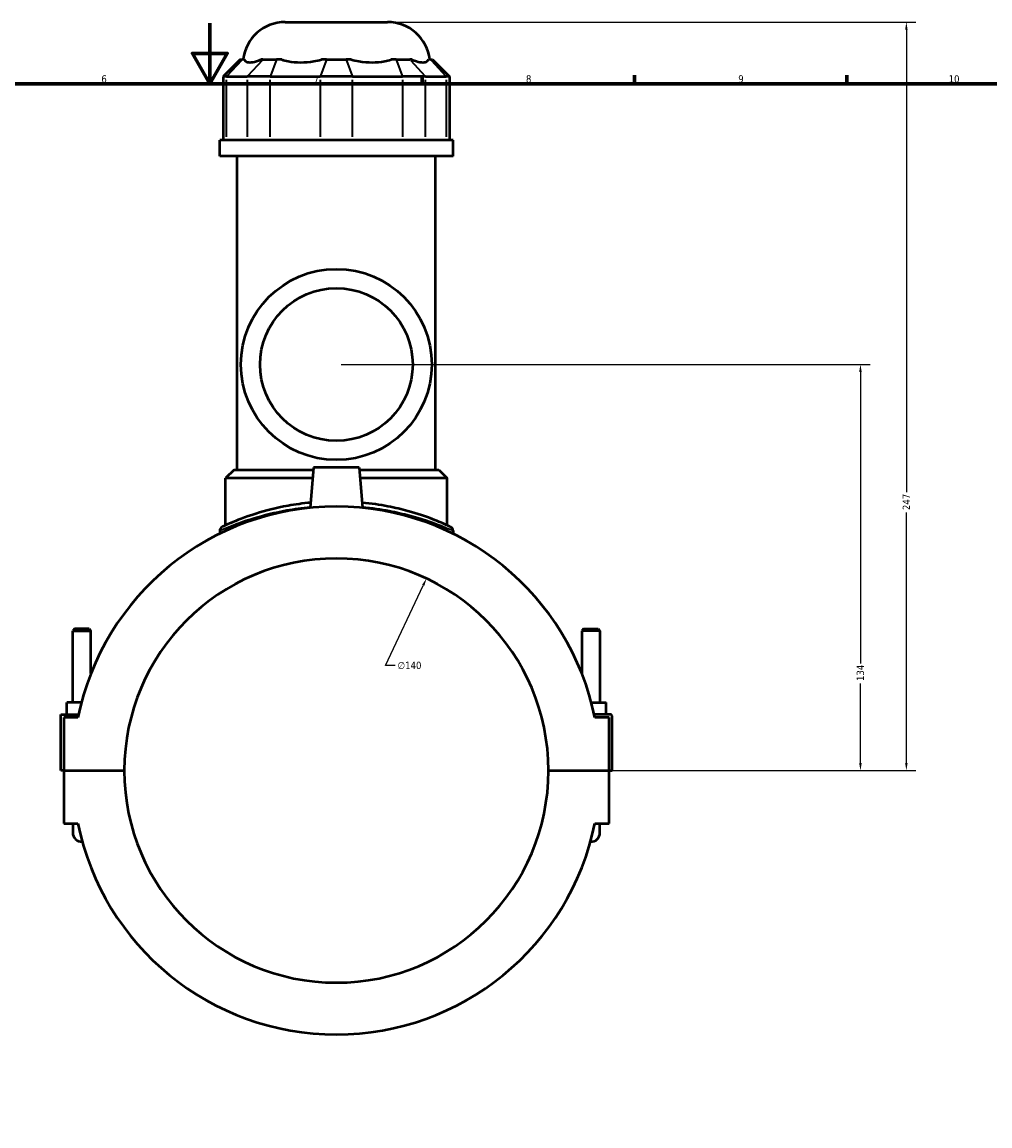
# Model space of a CAD drawing. Header units: millimetres. Extents: x -277 to 997, y -139 to 1176.
# Tile 5 of 7: x 359 to 678, y 230 to 594. Entities that reach past the tile are written whole.
import ezdxf

# ---------------------------------------------------------------- set-up
doc = ezdxf.new("R2010")
doc.units = ezdxf.units.MM
for name, color, linetype, lineweight in [('Border (ANSI)', 7, 'Continuous', 70), ('Dimension (ANSI)', 7, 'Continuous', 25), ('Visible (ANSI)', 7, 'Continuous', 50), ('Visible Narrow (ANSI)', 7, 'Continuous', 35)]:
    doc.layers.add(name, color=color, linetype=linetype, lineweight=lineweight)
doc.styles.add('Note Text (ANSI)', font='tahoma.ttf')
doc.dimstyles.new('Default - mm (ANSI)', dxfattribs={"dimtxt": 2.4, "dimasz": 2.5, "dimexe": 3.175, "dimexo": 1.6002, "dimgap": 0.8, "dimtad": 0, "dimtoh": 1, "dimdec": 0, "dimrnd": 1e-08, "dimzin": 4, "dimdsep": 46, "dimtxsty": 'Note Text (ANSI)', "dimcen": 0.09, "dimdle": 10, "dimclrd": 256, "dimclre": 256, "dimclrt": 5, "dimadec": 1, "dimazin": 1, "dimtfac": 1.27, "dimtofl": 0, "dimtmove": 0, "dimatfit": 3, "dimfxl": 1, "dimtolj": 1, "dimtzin": 4, "dimlwd": -1, "dimlwe": -1, "dimarcsym": 0})

# ---------------------------------------------------------------- blocks, each defined once
blk = doc.blocks.new('Borders Default Border')
at = {"layer": 'Border (ANSI)'}
for p, q in [((490.58, 574), (490.58, 576.8)), ((560.67, 574), (560.67, 576.8)), ((630.75, 574), (630.75, 576.8))]:
    blk.add_line(p, q, dxfattribs=at)
at = {"layer": 'Border (ANSI)', "flags": 128}
for points in [[(420.5, 594), (420.5, 574), (414.73, 584), (426.27, 584), (420.5, 574)], [(20, 20), (20, 574), (821, 574), (821, 20), (20, 20)]]:
    blk.add_lwpolyline(points, dxfattribs=at)
at = {"layer": 'Border (ANSI)', "color": 5, "true_color": 0x0000ff, "char_height": 2.4, "attachment_point": 7, "style": 'Note Text (ANSI)'}
for s, insert in [('6', (384.69, 574.35)), ('7', (454.8, 574.4)), ('8', (524.84, 574.35)), ('9', (594.92, 574.35)), ('10', (664.35, 574.35))]:
    blk.add_mtext(s, dxfattribs=dict(at, insert=insert))
blk = doc.blocks.new('*D6')
at = {"layer": 'Defpoints', "color": 0, "transparency": 16777216}
for p in [(492, 410.73), (432.54, 283.98)]:
    blk.add_point(p, dxfattribs=at)
at = {"layer": 'Dimension (ANSI)', "transparency": 16777216}
for p, q in [((478.52, 381.98), (490.94, 408.47)), ((481.69, 381.98), (478.52, 381.98))]:
    blk.add_line(p, q, dxfattribs=at)
blk.add_solid([(490.56, 408.64), (491.32, 408.29), (492, 410.73)], dxfattribs=at)
at = {"layer": 'Dimension (ANSI)', "color": 5, "transparency": 16777216, "insert": (482.49, 383.27), "char_height": 2.4, "attachment_point": 1, "style": 'Note Text (ANSI)'}
blk.add_mtext('\\A1;∅140', dxfattribs=at)
blk = doc.blocks.new('*D10')
at = {"layer": 'Defpoints', "color": 0, "transparency": 16777216}
for p in [(462.27, 481.36), (635.25, 481.36), (532.27, 347.36)]:
    blk.add_point(p, dxfattribs=at)
at = {"layer": 'Dimension (ANSI)', "transparency": 16777216}
for p, q in [((463.87, 481.36), (638.43, 481.36)), ((635.25, 478.86), (635.25, 382.64)), ((635.25, 349.86), (635.25, 376.08)), ((533.87, 347.36), (638.43, 347.36))]:
    blk.add_line(p, q, dxfattribs=at)
for points in [[(634.83, 478.86), (635.67, 478.86), (635.25, 481.36)], [(634.83, 349.86), (635.67, 349.86), (635.25, 347.36)]]:
    blk.add_solid(points, dxfattribs=at)
at = {"layer": 'Dimension (ANSI)', "color": 5, "transparency": 16777216, "insert": (634, 376.88), "char_height": 2.4, "attachment_point": 1, "rotation": 90, "style": 'Note Text (ANSI)'}
blk.add_mtext('\\A1;134', dxfattribs=at)
blk = doc.blocks.new('*D11')
at = {"layer": 'Defpoints', "color": 0, "transparency": 16777216}
for p in [(479.17, 594.36), (650.4, 594.36), (532.27, 347.36)]:
    blk.add_point(p, dxfattribs=at)
at = {"layer": 'Dimension (ANSI)', "transparency": 16777216}
for p, q in [((480.77, 594.36), (653.58, 594.36)), ((650.4, 591.86), (650.4, 439.21)), ((650.4, 349.86), (650.4, 432.5)), ((533.87, 347.36), (653.58, 347.36))]:
    blk.add_line(p, q, dxfattribs=at)
for points in [[(649.99, 591.86), (650.82, 591.86), (650.4, 594.36)], [(649.99, 349.86), (650.82, 349.86), (650.4, 347.36)]]:
    blk.add_solid(points, dxfattribs=at)
at = {"layer": 'Dimension (ANSI)', "color": 5, "transparency": 16777216, "insert": (649.18, 433.3), "char_height": 2.4, "attachment_point": 1, "rotation": 90, "style": 'Note Text (ANSI)'}
blk.add_mtext('\\A1;247', dxfattribs=at)

msp = doc.modelspace()

# ---------------------------------------------------------------- linework, layer by layer
at = {"layer": 'Visible (ANSI)'}
for p, q in [((445.38, 594.36), (479.17, 594.36)), ((430.53, 581.97), (424.93, 576.37)), ((430.53, 581.97), (431.17, 581.97)), ((431.87, 581.97), (431.17, 581.97)), ((438, 581.97), (437.3, 581.97)), ((438, 581.97), (442.55, 581.97)), ((444.24, 581.97), (442.55, 581.97)), ((459.06, 581.97), (457.37, 581.97)), ((459.06, 581.97), (465.49, 581.97)), ((467.18, 581.97), (465.49, 581.97)), ((482, 581.97), (480.31, 581.97)), ((482, 581.97), (486.54, 581.97)), ((487.24, 581.97), (486.54, 581.97)), ((493.38, 581.97), (492.68, 581.97)), ((493.38, 581.97), (494.02, 581.97)), ((494.02, 581.97), (499.62, 576.37)), ((425.99, 576.37), (424.93, 576.37)), ((424.93, 576.37), (424.93, 555.42)), ((425.99, 576.37), (432.83, 576.37)), ((440.41, 576.37), (432.83, 576.37)), ((440.41, 576.37), (456.92, 576.37)), ((467.63, 576.37), (456.92, 576.37)), ((467.63, 576.37), (484.14, 576.37)), ((491.72, 576.37), (484.14, 576.37)), ((491.72, 576.37), (498.55, 576.37)), ((499.62, 576.37), (498.55, 576.37)), ((499.62, 576.37), (499.62, 555.42)), ((500.77, 555.42), (423.77, 555.42)), ((423.77, 550.11), (423.77, 555.42)), ((500.77, 550.11), (500.77, 555.42)), ((500.77, 550.11), (423.77, 550.11)), ((429.55, 446.61), (429.55, 550.11)), ((495, 446.61), (495, 550.11)), ((428.5, 446.61), (425.7, 443.81)), ((428.5, 446.61), (454.71, 446.61)), ((454.77, 447.36), (453.61, 434.03)), ((469.77, 447.36), (454.77, 447.36)), ((469.77, 447.36), (470.94, 434.03)), ((469.84, 446.61), (496.05, 446.61)), ((496.05, 446.61), (498.85, 443.81)), ((454.46, 443.81), (425.7, 443.81)), ((425.7, 428.29), (425.7, 443.81)), ((498.85, 443.81), (470.08, 443.81)), ((498.85, 428.29), (498.85, 443.81)), ((423.77, 426.51), (423.77, 425.49)), ((500.77, 426.51), (500.77, 425.49)), ((375.87, 394.07), (375.27, 393.47)), ((375.27, 393.47), (381.27, 393.47)), ((375.27, 369.86), (375.27, 393.47)), ((380.67, 394.07), (375.87, 394.07)), ((380.67, 394.07), (381.27, 393.47)), ((381.27, 379.4), (381.27, 393.47)), ((543.87, 394.07), (543.27, 393.47)), ((549.27, 393.47), (543.27, 393.47)), ((543.27, 393.47), (543.27, 379.4)), ((543.87, 394.07), (548.67, 394.07)), ((548.67, 394.07), (549.27, 393.47)), ((549.27, 393.47), (549.27, 369.86)), ((373.27, 365.86), (373.27, 369.86)), ((378.12, 369.86), (373.27, 369.86)), ((546.43, 369.86), (551.27, 369.86)), ((551.27, 365.86), (551.27, 369.86)), ((371.27, 365.86), (377.15, 365.86)), ((371.27, 347.41), (371.27, 365.86)), ((376.94, 364.86), (372.27, 364.86)), ((372.27, 364.86), (372.27, 347.41)), ((552.77, 365.86), (547.39, 365.86)), ((552.27, 364.86), (547.61, 364.86)), ((552.27, 347.41), (552.27, 364.86)), ((553.27, 347.41), (553.27, 365.36)), ((372.27, 347.41), (371.27, 347.41)), ((372.27, 347.41), (392.27, 347.41)), ((372.27, 347.31), (372.27, 329.86)), ((392.27, 347.31), (372.27, 347.31)), ((375.27, 347.31), (375.27, 347.41)), ((381.27, 347.31), (381.27, 347.41)), ((532.27, 347.41), (552.27, 347.41)), ((552.27, 347.31), (532.27, 347.31)), ((543.27, 347.41), (543.27, 347.31)), ((549.27, 347.41), (549.27, 347.31)), ((552.27, 347.41), (553.27, 347.41)), ((552.27, 329.86), (552.27, 347.31)), ((372.27, 329.86), (376.94, 329.86)), ((375.27, 329.86), (375.27, 326.86)), ((547.61, 329.86), (552.27, 329.86)), ((549.27, 326.86), (549.27, 329.86))]:
    msp.add_line(p, q, dxfattribs=at)
for radius in [31.5, 25.2]:
    msp.add_circle((462.27, 481.36), radius, dxfattribs=at)
for centre, radius, start, end in [((445.38, 580.36), 14, 90, 173.3964), ((479.17, 580.36), 14, 6.6036, 90), ((462.27, 347.36), 87.11, 11.5896, 168.4104), ((425.17, 426.51), 1.4, 115.1132, 180), ((499.37, 426.51), 1.4, 0, 64.8868), ((462.27, 347.36), 70, 0.0409, 179.9591), ((552.77, 365.36), 0.5, 0, 90), ((462.27, 347.36), 70, 180.0409, 359.9591), ((462.27, 347.36), 87.11, 191.5896, 348.4104), ((378.27, 326.86), 3, 180, 272.3136), ((546.27, 326.86), 3, 267.6864, 0)]:
    msp.add_arc(centre, radius, start, end, dxfattribs=at)
for points, knots in [([(431.87, 581.97), (431.97, 581.75), (432.13, 581.57), (432.68, 581.18), (433.19, 581.06), (433.75, 581.06), (434.31, 581.06), (435.03, 581.18), (436.32, 581.57), (436.8, 581.75), (437.3, 581.97)], [-0.681737, -0.681737, -0.681737, -0.681737, -0.441391, -0.441391, 0, 0, 0, 0.441391, 0.441391, 0.681737, 0.681737, 0.681737, 0.681737]), ([(444.24, 581.97), (444.89, 581.75), (445.59, 581.57), (447.66, 581.18), (449.1, 581.06), (450.46, 581.06), (451.82, 581.06), (453.34, 581.18), (455.71, 581.57), (456.55, 581.75), (457.37, 581.97)], [-0.681737, -0.681737, -0.681737, -0.681737, -0.441391, -0.441391, 0, 0, 0, 0.441391, 0.441391, 0.681737, 0.681737, 0.681737, 0.681737]), ([(467.18, 581.97), (467.99, 581.75), (468.83, 581.57), (471.2, 581.18), (472.73, 581.06), (474.09, 581.06), (475.45, 581.06), (476.88, 581.18), (478.95, 581.57), (479.65, 581.75), (480.31, 581.97)], [-0.681737, -0.681737, -0.681737, -0.681737, -0.441391, -0.441391, 0, 0, 0, 0.441391, 0.441391, 0.681737, 0.681737, 0.681737, 0.681737]), ([(487.24, 581.97), (487.74, 581.75), (488.23, 581.57), (489.51, 581.18), (490.24, 581.06), (490.8, 581.06), (491.36, 581.06), (491.87, 581.18), (492.42, 581.57), (492.57, 581.75), (492.68, 581.97)], [-0.681737, -0.681737, -0.681737, -0.681737, -0.441391, -0.441391, 0, 0, 0, 0.441391, 0.441391, 0.681737, 0.681737, 0.681737, 0.681737]), ([(453.76, 435.76), (451.19, 435.51), (448.68, 435.16), (442.36, 434), (438.76, 433.06), (432.1, 430.98), (429.23, 429.82), (426.02, 428.45), (425.17, 428.05), (424.65, 427.81), (424.58, 427.78), (424.58, 427.78)], [18.505584, 18.505584, 18.505584, 18.505584, 19.287862, 19.287862, 20.591353, 20.591353, 22.122579, 22.122579, 23.151494, 23.151494, 23.547704, 23.547704, 23.547704, 23.547704]), ([(499.97, 427.78), (499.97, 427.78), (499.51, 427.99), (497.63, 428.84), (496.07, 429.52), (491.85, 431.14), (489.09, 432.09), (483.87, 433.53), (481.65, 434.06), (476.62, 435.05), (473.75, 435.48), (470.79, 435.76)], [11.77385, 11.77385, 11.77385, 11.77385, 12.76369, 12.76369, 13.894613, 13.894613, 15.127405, 15.127405, 15.915333, 15.915333, 16.815972, 16.815972, 16.815972, 16.815972])]:
    msp.add_open_spline(points, degree=3, knots=knots, dxfattribs=at)
at = {"layer": 'Visible Narrow (ANSI)'}
for p, q in [((430.91, 581.69), (426.25, 576.65)), ((437.75, 581.69), (433.09, 576.65)), ((442.44, 581.69), (440.51, 576.65)), ((458.95, 581.69), (457.02, 576.65)), ((465.59, 581.69), (467.52, 576.65)), ((482.1, 581.69), (484.03, 576.65)), ((486.8, 581.69), (491.46, 576.65)), ((493.64, 581.69), (498.3, 576.65)), ((425.99, 556.46), (425.99, 575.32)), ((432.83, 575.32), (432.83, 556.46)), ((440.41, 556.46), (440.41, 575.32)), ((456.92, 575.32), (456.92, 556.46)), ((467.63, 556.46), (467.63, 575.32)), ((484.14, 575.32), (484.14, 556.46)), ((491.72, 556.46), (491.72, 575.32)), ((498.55, 575.32), (498.55, 556.46))]:
    msp.add_line(p, q, dxfattribs=at)
msp.add_arc((499.37, 426.51), 1.4, 3.2443, 61.6425, dxfattribs=at)
for points, knots in [([(423.77, 426.51), (423.77, 426.51), (423.85, 426.54), (424.37, 426.78), (425.25, 427.17), (428.52, 428.52), (431.46, 429.66), (438.26, 431.71), (441.93, 432.64), (448.41, 433.78), (450.99, 434.13), (453.64, 434.37)], [-23.547704, -23.547704, -23.547704, -23.547704, -23.151494, -23.151494, -22.122579, -22.122579, -20.591353, -20.591353, -19.287862, -19.287862, -18.499578, -18.499578, -18.499578, -18.499578]), ([(470.91, 434.38), (473.96, 434.09), (476.91, 433.67), (482.07, 432.7), (484.33, 432.17), (489.66, 430.76), (492.48, 429.82), (496.8, 428.22), (498.39, 427.55), (500.31, 426.72), (500.77, 426.51), (500.77, 426.51)], [-16.821978, -16.821978, -16.821978, -16.821978, -15.915333, -15.915333, -15.127405, -15.127405, -13.894613, -13.894613, -12.76369, -12.76369, -11.77385, -11.77385, -11.77385, -11.77385])]:
    msp.add_open_spline(points, degree=3, knots=knots, dxfattribs=at)

# ---------------------------------------------------------------- block references
msp.add_blockref('Borders Default Border', (0, 0))

# ---------------------------------------------------------------- dimensions: what is measured, and where the dimension line sits
at = {"layer": 'Dimension (ANSI)'}
for base, p2, picture, middle in [((650.4, 594.36), (479.17, 594.36), '*D11', (650.4, 435.86)), ((635.25, 481.36), (462.27, 481.36), '*D10', (635.25, 379.36))]:
    dim = msp.add_linear_dim(base=base, p1=(532.27, 347.36), p2=p2, angle=90, dimstyle='Default - mm (ANSI)', override={"dimgap": 0.8, "dimtoh": 0, "dimdec": 0, "dimtol": 0, "dimlim": 0, "dimtp": 0, "dimtm": 0, "dimtdec": 2, "dimatfit": 1}, dxfattribs=at)
    dim.commit()
    dim.dimension.update_dxf_attribs({"geometry": picture, "text_midpoint": middle, "dimtype": 160})
dim = msp.add_diameter_dim_2p(p1=(432.54, 283.98), p2=(492, 410.73), dimstyle='Default - mm (ANSI)', override={"dimgap": 0.8, "dimtih": 1, "dimdec": 0, "dimlfac": 1, "dimtol": 0, "dimlim": 0, "dimtp": 0, "dimtm": 0, "dimtdec": 2}, dxfattribs=at)
dim.commit()
dim.dimension.update_dxf_attribs({"geometry": '*D6', "text_midpoint": (486.36, 381.98), "dimtype": 163})

doc.saveas('drawing.dxf')
